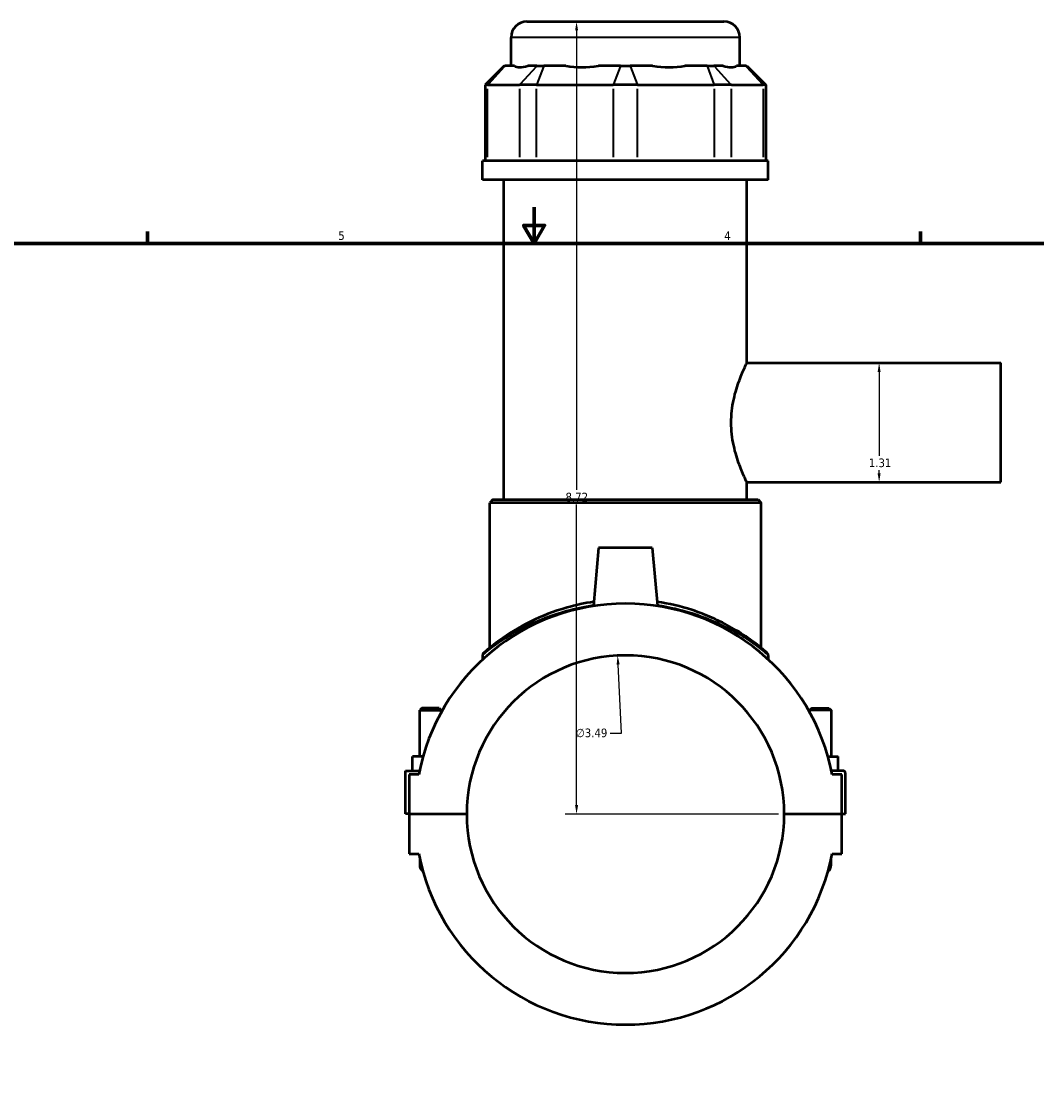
# Model space of a CAD drawing. Header units: inches. Extents: x 0.1 to 46, y -0.2 to 46.7.
# Tile 4 of 8: x 11.4 to 22.5, y 11.6 to 23.4. Entities that reach past the tile are written whole.
import ezdxf

# ---------------------------------------------------------------- set-up
doc = ezdxf.new("R2010")
doc.units = ezdxf.units.IN
doc.header["$MEASUREMENT"] = 0
for name, color, linetype, lineweight in [('Border (ANSI)', 7, 'Continuous', 70), ('Dimension (ANSI)', 7, 'Continuous', 25), ('Visible (ANSI)', 7, 'Continuous', 50), ('Visible Narrow (ANSI)', 7, 'Continuous', 35)]:
    doc.layers.add(name, color=color, linetype=linetype, lineweight=lineweight)
doc.styles.add('Note Text (ANSI)', font='tahoma.ttf')
doc.dimstyles.new('Default (ANSI)', dxfattribs={"dimtxt": 0.094488, "dimasz": 0.098425, "dimexe": 0.125, "dimexo": 0.0625, "dimgap": 0.031496, "dimtad": 0, "dimtih": 1, "dimtoh": 1, "dimrnd": 1e-08, "dimzin": 4, "dimdsep": 46, "dimtxsty": 'Note Text (ANSI)', "dimcen": 0.09, "dimdle": 0.393701, "dimclrd": 256, "dimclre": 256, "dimclrt": 5, "dimadec": 0, "dimazin": 1, "dimtfac": 1, "dimtofl": 0, "dimtmove": 0, "dimatfit": 3, "dimfxl": 1, "dimtolj": 1, "dimtzin": 4, "dimlwd": -1, "dimlwe": -1, "dimarcsym": 0})

# ---------------------------------------------------------------- blocks, each defined once
blk = doc.blocks.new('Borders Default Border')
at = {"layer": 'Border (ANSI)'}
for p, q in [((12.75, 21), (12.75, 21.134)), ((21.25, 21), (21.25, 21.134))]:
    blk.add_line(p, q, dxfattribs=at)
at = {"layer": 'Border (ANSI)', "flags": 128}
for points in [[(17, 21.4), (17, 21), (16.885, 21.2), (17.115, 21.2), (17, 21)], [(0.5, 1), (0.5, 21), (33.5, 21), (33.5, 1), (0.5, 1)]]:
    blk.add_lwpolyline(points, dxfattribs=at)
at = {"layer": 'Border (ANSI)', "color": 5, "true_color": 0x0000ff, "char_height": 0.0945, "attachment_point": 7, "style": 'Note Text (ANSI)'}
for s, insert in [('5', (14.847, 21.038)), ('4', (19.092, 21.04))]:
    blk.add_mtext(s, dxfattribs=dict(at, insert=insert))
blk = doc.blocks.new('*D6')
at = {"layer": 'Defpoints', "color": 0, "transparency": 16777216}
for p in [(17.919, 16.469), (18.09, 12.981)]:
    blk.add_point(p, dxfattribs=at)
at = {"layer": 'Dimension (ANSI)', "transparency": 16777216}
for p, q in [((17.961, 15.615), (17.924, 16.371)), ((17.836, 15.615), (17.961, 15.615))]:
    blk.add_line(p, q, dxfattribs=at)
blk.add_solid([(17.941, 16.372), (17.908, 16.37), (17.919, 16.469)], dxfattribs=at)
at = {"layer": 'Dimension (ANSI)', "color": 5, "transparency": 16777216, "insert": (17.46, 15.666), "char_height": 0.0945, "attachment_point": 1, "style": 'Note Text (ANSI)'}
blk.add_mtext('\\A1;∅3.49', dxfattribs=at)
blk = doc.blocks.new('*D7')
at = {"layer": 'Defpoints', "color": 0, "transparency": 16777216}
for p in [(20.795, 19.687), (20.795, 18.376), (20.795, 18.376)]:
    blk.add_point(p, dxfattribs=at)
at = {"layer": 'Dimension (ANSI)', "transparency": 16777216}
for p, q in [((20.795, 19.588), (20.795, 18.667)), ((20.795, 18.474), (20.795, 18.506))]:
    blk.add_line(p, q, dxfattribs=at)
for points in [[(20.778, 19.588), (20.811, 19.588), (20.795, 19.687)], [(20.778, 18.474), (20.811, 18.474), (20.795, 18.376)]]:
    blk.add_solid(points, dxfattribs=at)
at = {"layer": 'Dimension (ANSI)', "color": 5, "transparency": 16777216, "insert": (20.681, 18.636), "char_height": 0.0945, "attachment_point": 1, "style": 'Note Text (ANSI)'}
blk.add_mtext('\\A1;1.31', dxfattribs=at)
blk = doc.blocks.new('*D8')
at = {"layer": 'Defpoints', "color": 0, "transparency": 16777216}
for p in [(17.467, 23.441), (18.005, 23.441), (19.751, 14.725)]:
    blk.add_point(p, dxfattribs=at)
at = {"layer": 'Dimension (ANSI)', "transparency": 16777216}
for p, q in [((17.467, 23.343), (17.467, 18.291)), ((17.467, 14.824), (17.467, 18.129)), ((19.688, 14.725), (17.342, 14.725))]:
    blk.add_line(p, q, dxfattribs=at)
for points in [[(17.451, 23.343), (17.484, 23.343), (17.467, 23.441)], [(17.451, 14.824), (17.484, 14.824), (17.467, 14.725)]]:
    blk.add_solid(points, dxfattribs=at)
at = {"layer": 'Dimension (ANSI)', "color": 5, "transparency": 16777216, "insert": (17.346, 18.26), "char_height": 0.0945, "attachment_point": 1, "style": 'Note Text (ANSI)'}
blk.add_mtext('\\A1;8.72', dxfattribs=at)

msp = doc.modelspace()

# ---------------------------------------------------------------- linework, layer by layer
at = {"layer": 'Visible (ANSI)'}
for p, q in [((16.922, 23.441), (19.087, 23.441)), ((16.747, 22.953), (16.747, 23.267)), ((19.262, 22.953), (19.262, 23.267)), ((16.671, 22.953), (16.462, 22.744)), ((16.671, 22.953), (16.682, 22.953)), ((16.783, 22.953), (16.682, 22.953)), ((17.032, 22.953), (16.931, 22.953)), ((17.032, 22.953), (17.107, 22.953)), ((17.351, 22.953), (17.107, 22.953)), ((17.951, 22.953), (17.707, 22.953)), ((17.951, 22.953), (18.058, 22.953)), ((18.302, 22.953), (18.058, 22.953)), ((18.902, 22.953), (18.658, 22.953)), ((18.902, 22.953), (18.978, 22.953)), ((19.079, 22.953), (18.978, 22.953)), ((19.327, 22.953), (19.226, 22.953)), ((19.327, 22.953), (19.338, 22.953)), ((19.338, 22.953), (19.547, 22.744)), ((16.488, 22.744), (16.462, 22.744)), ((16.462, 22.744), (16.462, 21.908)), ((16.488, 22.744), (16.838, 22.744)), ((17.027, 22.744), (16.838, 22.744)), ((17.027, 22.744), (17.871, 22.744)), ((18.138, 22.744), (17.871, 22.744)), ((18.138, 22.744), (18.982, 22.744)), ((19.171, 22.744), (18.982, 22.744)), ((19.171, 22.744), (19.521, 22.744)), ((19.547, 22.744), (19.521, 22.744)), ((19.547, 22.744), (19.547, 21.908)), ((19.576, 21.908), (16.433, 21.908)), ((16.433, 21.699), (16.433, 21.908)), ((19.576, 21.699), (19.576, 21.908)), ((19.576, 21.699), (16.433, 21.699)), ((16.669, 18.185), (16.669, 21.699)), ((19.34, 19.687), (19.34, 21.699)), ((19.34, 19.687), (22.135, 19.687)), ((22.135, 18.376), (22.135, 19.687)), ((19.34, 18.376), (22.135, 18.376)), ((19.34, 18.185), (19.34, 18.376)), ((16.547, 18.185), (16.512, 18.15)), ((19.497, 18.15), (16.512, 18.15)), ((16.512, 16.554), (16.512, 18.15)), ((16.547, 18.185), (19.463, 18.185)), ((19.463, 18.185), (19.497, 18.15)), ((19.497, 16.554), (19.497, 18.15)), ((17.709, 17.652), (17.653, 17.014)), ((18.3, 17.652), (17.709, 17.652)), ((18.3, 17.652), (18.356, 17.014)), ((16.433, 16.471), (16.433, 16.426)), ((19.576, 16.471), (19.576, 16.426)), ((15.766, 15.891), (15.743, 15.868)), ((15.955, 15.891), (15.766, 15.891)), ((15.955, 15.891), (15.979, 15.868)), ((20.054, 15.891), (20.03, 15.868)), ((20.054, 15.891), (20.243, 15.891)), ((20.243, 15.891), (20.266, 15.868)), ((15.743, 15.868), (15.979, 15.868)), ((15.743, 15.359), (15.743, 15.868)), ((15.979, 15.847), (15.979, 15.868)), ((20.266, 15.868), (20.03, 15.868)), ((20.03, 15.868), (20.03, 15.847)), ((20.266, 15.868), (20.266, 15.359)), ((15.778, 15.359), (15.664, 15.359)), ((15.664, 15.201), (15.664, 15.359)), ((20.232, 15.359), (20.345, 15.359)), ((20.345, 15.201), (20.345, 15.359)), ((15.585, 15.201), (15.739, 15.201)), ((15.585, 14.727), (15.585, 15.201)), ((15.731, 15.162), (15.625, 15.162)), ((15.625, 15.162), (15.625, 14.727)), ((20.404, 15.201), (20.27, 15.201)), ((20.385, 15.162), (20.278, 15.162)), ((20.385, 14.727), (20.385, 15.162)), ((20.424, 14.727), (20.424, 15.181)), ((15.625, 14.727), (15.585, 14.727)), ((15.625, 14.727), (16.258, 14.727)), ((15.625, 14.723), (15.625, 14.289)), ((16.258, 14.723), (15.625, 14.723)), ((15.743, 14.723), (15.743, 14.727)), ((15.979, 14.723), (15.979, 14.727)), ((19.751, 14.727), (20.385, 14.727)), ((20.385, 14.723), (19.751, 14.723)), ((20.03, 14.727), (20.03, 14.723)), ((20.266, 14.727), (20.266, 14.723)), ((20.385, 14.727), (20.424, 14.727)), ((20.385, 14.289), (20.385, 14.723)), ((15.625, 14.289), (15.731, 14.289)), ((15.743, 14.231), (15.743, 14.171)), ((20.266, 14.171), (20.266, 14.231)), ((20.278, 14.289), (20.385, 14.289))]:
    msp.add_line(p, q, dxfattribs=at)
for centre, radius, start, end in [((16.922, 23.267), 0.175, 90, 180), ((19.087, 23.267), 0.175, 0, 90), ((18.005, 14.725), 2.315, 10.8674, 169.1326), ((18.005, 14.725), 1.746, 0.0646, 179.9354), ((16.468, 16.471), 0.0349, 131.3503, 180), ((19.541, 16.471), 0.0349, 0, 48.6497), ((20.404, 15.181), 0.0197, 0, 90), ((18.005, 14.725), 1.746, 180.0646, 359.9354), ((18.005, 14.725), 2.315, 190.8674, 349.1326), ((15.861, 14.171), 0.118, 180, 226.5932), ((20.148, 14.171), 0.118, 313.4068, 0)]:
    msp.add_arc(centre, radius, start, end, dxfattribs=at)
for major_axis, ratio, start_param, end_param in [((-1.233, -1.233), 0.198912, 0.042463, 0.350237), ((1.045, 1.045), 0.668179, 3.576754, 3.884528), ((1.045, -1.045), 0.668179, 5.54025, 5.848024), ((1.233, -1.233), 0.198912, 5.932949, 6.240723)]:
    msp.add_ellipse((18.005, 24.196), major_axis=major_axis, ratio=ratio, start_param=start_param, end_param=end_param, dxfattribs=at)
for points, knots in [([(19.34, 18.376), (19.34, 18.376), (19.338, 18.38), (19.33, 18.397), (19.324, 18.41), (19.308, 18.443), (19.299, 18.464), (19.279, 18.512), (19.268, 18.539), (19.236, 18.625), (19.213, 18.698), (19.187, 18.819), (19.18, 18.861), (19.171, 18.946), (19.168, 18.989), (19.168, 19.073), (19.171, 19.117), (19.18, 19.202), (19.187, 19.244), (19.213, 19.365), (19.236, 19.437), (19.268, 19.524), (19.279, 19.551), (19.299, 19.598), (19.308, 19.619), (19.324, 19.653), (19.33, 19.666), (19.338, 19.683), (19.34, 19.687), (19.34, 19.687)], [2.557884, 2.557884, 2.557884, 2.557884, 2.877219, 2.877219, 3.196554, 3.196554, 3.515889, 3.515889, 3.835224, 3.835224, 4.475496, 4.475496, 4.795633, 4.795633, 5.115769, 5.115769, 5.435905, 5.435905, 5.756041, 5.756041, 6.396314, 6.396314, 6.715649, 6.715649, 7.034984, 7.034984, 7.354319, 7.354319, 7.673653, 7.673653, 7.673653, 7.673653]), ([(17.658, 17.06), (17.555, 17.045), (17.456, 17.023), (17.215, 16.955), (17.081, 16.902), (16.827, 16.777), (16.712, 16.704), (16.591, 16.616), (16.56, 16.593), (16.496, 16.542), (16.469, 16.519), (16.448, 16.501), (16.445, 16.497), (16.445, 16.497)], [19.908805, 19.908805, 19.908805, 19.908805, 20.705916, 20.705916, 21.958058, 21.958058, 23.435366, 23.435366, 24.023515, 24.023515, 24.918804, 24.918804, 25.373097, 25.373097, 25.373097, 25.373097]), ([(19.564, 16.497), (19.564, 16.497), (19.551, 16.509), (19.497, 16.555), (19.451, 16.592), (19.339, 16.674), (19.274, 16.717), (19.072, 16.836), (18.914, 16.912), (18.615, 17.009), (18.486, 17.04), (18.352, 17.06)], [25.373097, 25.373097, 25.373097, 25.373097, 26.239027, 26.239027, 27.263309, 27.263309, 28.190525, 28.190525, 29.791632, 29.791632, 30.837344, 30.837344, 30.837344, 30.837344])]:
    msp.add_open_spline(points, degree=3, knots=knots, dxfattribs=at)
at = {"layer": 'Visible Narrow (ANSI)'}
for p, q in [((19.246, 23.267), (16.763, 23.267)), ((16.672, 22.943), (16.498, 22.754)), ((17.022, 22.943), (16.848, 22.754)), ((17.103, 22.943), (17.031, 22.754)), ((17.947, 22.943), (17.875, 22.754)), ((18.062, 22.943), (18.134, 22.754)), ((18.906, 22.943), (18.978, 22.754)), ((18.987, 22.943), (19.161, 22.754)), ((19.337, 22.943), (19.511, 22.754)), ((16.488, 21.95), (16.488, 22.702)), ((16.838, 22.702), (16.838, 21.95)), ((17.027, 21.95), (17.027, 22.702)), ((17.871, 22.702), (17.871, 21.95)), ((18.138, 21.95), (18.138, 22.702)), ((18.982, 22.702), (18.982, 21.95)), ((19.171, 21.95), (19.171, 22.702)), ((19.521, 22.702), (19.521, 21.95))]:
    msp.add_line(p, q, dxfattribs=at)
for points, knots in [([(16.433, 16.471), (16.433, 16.471), (16.437, 16.474), (16.458, 16.492), (16.485, 16.515), (16.549, 16.565), (16.58, 16.588), (16.702, 16.674), (16.818, 16.747), (17.074, 16.87), (17.209, 16.922), (17.452, 16.989), (17.551, 17.011), (17.655, 17.026)], [-25.373097, -25.373097, -25.373097, -25.373097, -24.918804, -24.918804, -24.023515, -24.023515, -23.435366, -23.435366, -21.958058, -21.958058, -20.705916, -20.705916, -19.909808, -19.909808, -19.909808, -19.909808]), ([(18.355, 17.026), (18.49, 17.006), (18.619, 16.975), (18.921, 16.88), (19.08, 16.805), (19.284, 16.688), (19.349, 16.645), (19.462, 16.564), (19.508, 16.528), (19.563, 16.483), (19.576, 16.471), (19.576, 16.471)], [-30.83634, -30.83634, -30.83634, -30.83634, -29.791632, -29.791632, -28.190525, -28.190525, -27.263309, -27.263309, -26.239027, -26.239027, -25.373097, -25.373097, -25.373097, -25.373097])]:
    msp.add_open_spline(points, degree=3, knots=knots, dxfattribs=at)

# ---------------------------------------------------------------- block references
msp.add_blockref('Borders Default Border', (0, 0))

# ---------------------------------------------------------------- dimensions: what is measured, and where the dimension line sits
at = {"layer": 'Dimension (ANSI)'}
for base, p1, p2, angle, override, picture, middle in [((17.467, 23.441), (19.751, 14.725), (18.005, 23.441), 90, {"dimgap": 0.031496, "dimdec": 2, "dimse2": 1, "dimtol": 0, "dimlim": 0, "dimtp": 0, "dimtm": 0, "dimtdec": 2, "dimatfit": 1}, '*D8', (17.467, 18.21)), ((20.795, 18.376), (20.795, 19.687), (20.795, 18.376), 270, {"dimgap": 0.031496, "dimdec": 2, "dimse1": 1, "dimse2": 1, "dimtol": 0, "dimlim": 0, "dimtp": 0, "dimtm": 0, "dimtdec": 2, "dimatfit": 1}, '*D7', (20.795, 18.586))]:
    dim = msp.add_linear_dim(base=base, p1=p1, p2=p2, angle=angle, dimstyle='Default (ANSI)', override=override, dxfattribs=at)
    dim.commit()
    dim.dimension.update_dxf_attribs({"geometry": picture, "text_midpoint": middle, "dimtype": 160})
dim = msp.add_diameter_dim_2p(p1=(18.09, 12.981), p2=(17.919, 16.469), dimstyle='Default (ANSI)', override={"dimgap": 0.031496, "dimdec": 2, "dimlfac": 1, "dimtol": 0, "dimlim": 0, "dimtp": 0, "dimtm": 0, "dimtdec": 2}, dxfattribs=at)
dim.commit()
dim.dimension.update_dxf_attribs({"geometry": '*D6', "text_midpoint": (17.633, 15.615), "dimtype": 163})

doc.saveas('drawing.dxf')
